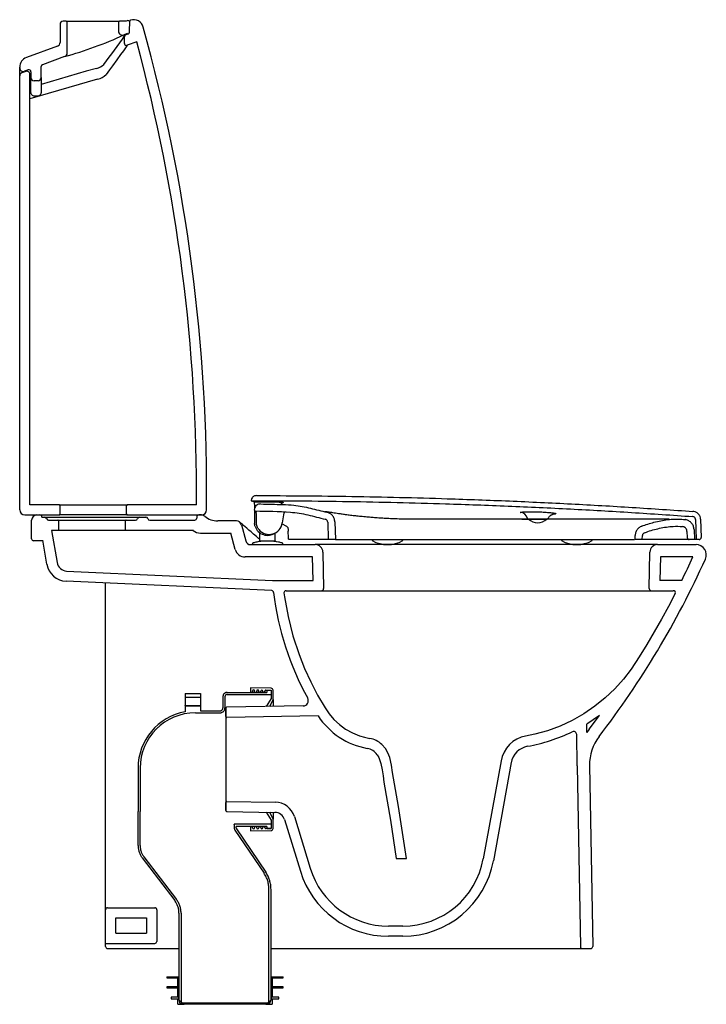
# Model space of a CAD drawing. Header units: millimetres. Extents: x 12.132 to 12.804, y 511.054 to 512.017.
import ezdxf

# ---------------------------------------------------------------- set-up
doc = ezdxf.new("R2010")
doc.units = ezdxf.units.MM
doc.linetypes.add('HIDDEN', pattern=[1.905, 1.27, -0.635])
doc.layers.add('sanindusa', color=3, linetype='Continuous')

msp = doc.modelspace()

# ---------------------------------------------------------------- linework, layer by layer
at = {"layer": 'sanindusa'}
for p, q in [((12.178, 512.01566), (12.175, 512.01566)), ((12.23529, 512.01566), (12.23, 512.01566)), ((12.23666, 512.0159), (12.23529, 512.01566)), ((12.23758, 512.01624), (12.23666, 512.0159)), ((12.23995, 512.00574), (12.24013, 512.01584)), ((12.172, 512.01266), (12.172, 511.99505)), ((12.179, 511.98484), (12.179, 512.01466)), ((12.229, 512.01466), (12.229, 512.00604)), ((12.23797, 512.0036), (12.23437, 512.00229)), ((12.23489, 511.99406), (12.23489, 512.00045)), ((12.23799, 512.00298), (12.2362, 512.00232)), ((12.16937, 511.9913), (12.13906, 511.98022)), ((12.24689, 511.99558), (12.23758, 511.99218)), ((12.17637, 511.98108), (12.15481, 511.9732)), ((12.1325, 511.97004), (12.1325, 511.97082)), ((12.1325, 511.96234), (12.1325, 511.97004)), ((12.14081, 511.96808), (12.1372, 511.96676)), ((12.1535, 511.96054), (12.1535, 511.97132)), ((12.1325, 511.53783), (12.1325, 511.96231)), ((12.13847, 511.96659), (12.13447, 511.96513)), ((12.1425, 511.54283), (12.1425, 511.96377)), ((12.20873, 511.95888), (12.1425, 511.93979)), ((12.1435, 511.9662), (12.1435, 511.96054)), ((12.1435, 511.94564), (12.1435, 511.96054)), ((12.1535, 511.96054), (12.1535, 511.94564)), ((12.1435, 511.95106), (12.1425, 511.95077)), ((12.1505, 511.95754), (12.1465, 511.95754)), ((12.1465, 511.94279), (12.1505, 511.94279)), ((12.35958, 511.54655), (12.35891, 511.54683)), ((12.171, 511.54283), (12.1425, 511.54283)), ((12.171, 511.54283), (12.238, 511.54283)), ((12.172, 511.53383), (12.172, 511.54183)), ((12.237, 511.53383), (12.237, 511.54183)), ((12.30528, 511.54283), (12.238, 511.54283)), ((12.36219, 511.54347), (12.36219, 511.53934)), ((12.36219, 511.53712), (12.36219, 511.52465)), ((12.39067, 511.53486), (12.38929, 511.52502)), ((12.1375, 511.53283), (12.171, 511.53283)), ((12.14416, 511.51783), (12.14416, 511.52783)), ((12.15416, 511.53083), (12.15688, 511.53083)), ((12.16075, 511.52783), (12.16975, 511.52783)), ((12.17075, 511.51883), (12.17075, 511.52683)), ((12.23575, 511.52683), (12.23575, 511.51883)), ((12.23675, 511.52783), (12.24575, 511.52783)), ((12.238, 511.53283), (12.31024, 511.53283)), ((12.24963, 511.53083), (12.25588, 511.53083)), ((12.25975, 511.52783), (12.30369, 511.52783)), ((12.30569, 511.53083), (12.30569, 511.52983)), ((12.3102, 511.53283), (12.30769, 511.53283)), ((12.34441, 511.52706), (12.32618, 511.52706)), ((12.43365, 511.52588), (12.43425, 511.50883)), ((12.44065, 511.52612), (12.44125, 511.50883)), ((12.62998, 511.52883), (12.64798, 511.52883)), ((12.79828, 511.52861), (12.7989, 511.5109)), ((12.14416, 511.50964), (12.14416, 511.51783)), ((12.16975, 511.51783), (12.16358, 511.51783)), ((12.16358, 511.51783), (12.16902, 511.48632)), ((12.23675, 511.51783), (12.16975, 511.51783)), ((12.30234, 511.51783), (12.23675, 511.51783)), ((12.30915, 511.51506), (12.33904, 511.51506)), ((12.34328, 511.49924), (12.33904, 511.51506)), ((12.34924, 511.52335), (12.35348, 511.50753)), ((12.36624, 511.51873), (12.36683, 511.51803)), ((12.36742, 511.50724), (12.36742, 511.51554)), ((12.38242, 511.50724), (12.38242, 511.5153)), ((12.39371, 511.52165), (12.38898, 511.52403)), ((12.78497, 511.51678), (12.78518, 511.51076)), ((12.7919, 511.51877), (12.79225, 511.50883)), ((12.15316, 511.50764), (12.14616, 511.50764)), ((12.15519, 511.50764), (12.15316, 511.50764)), ((12.15915, 511.48467), (12.15508, 511.50826)), ((12.37192, 511.50724), (12.37192, 511.5072)), ((12.43407, 511.50883), (12.39596, 511.50883)), ((12.44125, 511.50883), (12.43425, 511.50883)), ((12.47725, 511.50883), (12.47725, 511.50783)), ((12.50725, 511.50783), (12.50725, 511.50883)), ((12.66225, 511.50883), (12.66225, 511.50783)), ((12.69225, 511.50783), (12.69225, 511.50883)), ((12.73425, 511.50883), (12.73439, 511.51293)), ((12.74125, 511.50883), (12.73425, 511.50883)), ((12.74125, 511.50883), (12.74139, 511.51268)), ((12.79225, 511.50883), (12.78718, 511.50883)), ((12.7969, 511.50883), (12.79397, 511.50883)), ((12.35831, 511.50383), (12.42153, 511.50383)), ((12.35992, 511.50434), (12.35992, 511.50383)), ((12.35992, 511.50383), (12.38992, 511.50383)), ((12.38992, 511.50383), (12.38992, 511.50434)), ((12.75626, 511.50383), (12.42153, 511.50383)), ((12.42903, 511.49646), (12.42965, 511.46086)), ((12.74815, 511.46086), (12.74877, 511.49646)), ((12.75627, 511.50383), (12.7939, 511.50383)), ((12.41869, 511.49183), (12.35294, 511.49183)), ((12.41949, 511.46883), (12.41869, 511.49183)), ((12.75911, 511.49183), (12.7583, 511.46883)), ((12.79079, 511.49183), (12.75911, 511.49183)), ((12.17841, 511.47803), (12.37961, 511.46883)), ((12.37889, 511.45891), (12.17795, 511.46809)), ((12.37961, 511.46883), (12.41949, 511.46883)), ((12.77989, 511.46883), (12.7583, 511.46883)), ((12.2165, 511.14683), (12.2165, 511.46633)), ((12.75015, 511.45883), (12.77162, 511.45883)), ((12.37829, 511.36337), (12.35825, 511.36383)), ((12.35825, 511.36383), (12.35825, 511.35933)), ((12.37327, 511.36149), (12.37825, 511.36137)), ((12.37825, 511.36137), (12.37825, 511.35333)), ((12.38025, 511.35233), (12.38025, 511.36137)), ((12.36025, 511.35933), (12.36025, 511.36076)), ((12.36025, 511.36076), (12.36025, 511.35933)), ((12.36225, 511.36076), (12.36225, 511.35933)), ((12.36225, 511.35933), (12.36225, 511.36076)), ((12.36425, 511.35933), (12.36425, 511.36067)), ((12.36425, 511.36067), (12.36425, 511.35933)), ((12.36625, 511.36067), (12.36625, 511.35933)), ((12.36625, 511.35933), (12.36625, 511.36067)), ((12.36825, 511.35933), (12.36825, 511.36058)), ((12.36825, 511.36058), (12.36825, 511.35933)), ((12.37025, 511.36058), (12.37025, 511.35933)), ((12.37025, 511.35933), (12.37025, 511.36058)), ((12.37225, 511.35933), (12.37225, 511.36049)), ((12.37225, 511.36049), (12.37225, 511.35933)), ((12.37825, 511.35333), (12.37357, 511.34552)), ((12.37725, 511.34559), (12.38025, 511.35233)), ((12.38025, 511.35233), (12.38025, 511.34564)), ((12.33414, 511.33583), (12.334, 511.34383)), ((12.334, 511.34383), (12.334, 511.24383)), ((12.4098, 511.34615), (12.33499, 511.34484)), ((12.42429, 511.3364), (12.33516, 511.33485)), ((12.69953, 511.33674), (12.68698, 511.32844)), ((12.68948, 511.32339), (12.69953, 511.33674)), ((12.68713, 511.32004), (12.68698, 511.32844)), ((12.68948, 511.32339), (12.6871, 511.32005)), ((12.67769, 511.28767), (12.67716, 511.31818)), ((12.60318, 511.2923), (12.58582, 511.19655)), ((12.61307, 511.29082), (12.59566, 511.19477)), ((12.67769, 511.28767), (12.68078, 511.11079)), ((12.68969, 511.28788), (12.69278, 511.11086)), ((12.334, 511.24383), (12.33414, 511.25183)), ((12.33516, 511.25281), (12.38229, 511.25199)), ((12.33499, 511.24281), (12.38212, 511.24199)), ((12.37357, 511.24213), (12.37825, 511.23433)), ((12.38025, 511.23533), (12.37725, 511.24207)), ((12.38025, 511.24201), (12.38025, 511.23533)), ((12.40107, 511.23786), (12.41655, 511.18737)), ((12.35825, 511.22833), (12.35825, 511.22383)), ((12.36025, 511.2269), (12.36025, 511.22833)), ((12.36225, 511.22833), (12.36225, 511.2269)), ((12.36425, 511.22699), (12.36425, 511.22833)), ((12.36625, 511.22833), (12.36625, 511.22699)), ((12.36825, 511.22708), (12.36825, 511.22833)), ((12.37025, 511.22833), (12.37025, 511.22708)), ((12.37225, 511.22717), (12.37225, 511.22833)), ((12.37825, 511.22628), (12.37327, 511.22617)), ((12.37825, 511.23433), (12.37825, 511.22628)), ((12.38025, 511.22628), (12.38025, 511.23533)), ((12.39151, 511.23492), (12.40699, 511.18443)), ((12.35825, 511.22383), (12.37829, 511.22428)), ((12.50071, 511.19699), (12.51082, 511.19699)), ((12.2165, 511.11583), (12.2165, 511.14683)), ((12.2185, 511.14883), (12.2645, 511.14883)), ((12.2665, 511.14683), (12.2665, 511.11583)), ((12.2265, 511.12383), (12.2265, 511.13883)), ((12.2265, 511.13883), (12.2565, 511.13883)), ((12.2565, 511.13883), (12.2565, 511.12383)), ((12.5071, 511.13083), (12.49304, 511.13083)), ((12.2265, 511.12383), (12.2565, 511.12383)), ((12.5071, 511.12083), (12.49304, 511.12083)), ((12.2165, 511.11083), (12.2165, 511.11583)), ((12.2165, 511.11383), (12.2645, 511.11383)), ((12.2185, 511.10884), (12.28825, 511.10883)), ((12.68278, 511.10883), (12.69078, 511.10883))]:
    msp.add_line(p, q, dxfattribs=at)
at = {"layer": 'sanindusa', "linetype": 'HIDDEN'}
for p, q in [((12.37825, 511.36133), (12.37425, 511.36133)), ((12.37425, 511.36133), (12.37425, 511.35933)), ((12.37825, 511.36133), (12.37825, 511.35733)), ((12.29425, 511.35833), (12.29425, 511.35433)), ((12.29425, 511.35833), (12.30925, 511.35833)), ((12.30925, 511.35433), (12.29425, 511.35433)), ((12.29425, 511.35433), (12.29425, 511.35433)), ((12.29425, 511.35422), (12.29425, 511.35433)), ((12.29425, 511.35422), (12.29425, 511.34645)), ((12.30925, 511.35833), (12.30925, 511.35433)), ((12.30925, 511.35433), (12.30925, 511.35433)), ((12.30925, 511.35422), (12.30925, 511.35433)), ((12.30925, 511.35422), (12.30925, 511.34645)), ((12.33125, 511.35533), (12.33125, 511.34433)), ((12.33325, 511.35533), (12.33325, 511.34433)), ((12.33525, 511.35933), (12.37425, 511.35933)), ((12.33525, 511.35733), (12.37825, 511.35733)), ((12.29425, 511.34633), (12.29425, 511.34645)), ((12.29425, 511.34633), (12.30925, 511.34633)), ((12.30925, 511.34633), (12.29425, 511.34633)), ((12.29425, 511.34633), (12.29425, 511.34633)), ((12.29425, 511.34633), (12.29425, 511.34043)), ((12.30925, 511.34633), (12.30925, 511.34645)), ((12.30925, 511.34633), (12.30925, 511.34633)), ((12.30925, 511.34633), (12.30925, 511.34133)), ((12.30425, 511.33933), (12.32825, 511.33933)), ((12.30925, 511.34133), (12.32825, 511.34133)), ((12.24825, 511.28533), (12.24825, 511.24286)), ((12.25025, 511.28533), (12.25025, 511.24286)), ((12.24825, 511.2096), (12.24825, 511.24286)), ((12.25025, 511.2096), (12.25025, 511.24286)), ((12.25025, 511.24286), (12.25025, 511.24286)), ((12.37825, 511.23033), (12.34225, 511.23033)), ((12.34225, 511.2303), (12.34225, 511.23033)), ((12.34225, 511.2303), (12.34225, 511.22694)), ((12.34425, 511.22694), (12.34425, 511.22833)), ((12.37425, 511.22833), (12.34425, 511.22833)), ((12.37425, 511.22833), (12.37425, 511.22633)), ((12.37425, 511.22633), (12.37825, 511.22633)), ((12.37825, 511.23033), (12.37825, 511.22633)), ((12.34293, 511.2247), (12.37146, 511.18241)), ((12.34459, 511.22582), (12.37312, 511.18352)), ((12.25234, 511.19749), (12.28416, 511.15569)), ((12.25393, 511.1987), (12.28575, 511.1569)), ((12.37625, 511.05533), (12.37625, 511.16675)), ((12.37825, 511.05906), (12.37825, 511.16675)), ((12.28825, 511.14358), (12.28825, 511.05906)), ((12.29025, 511.14358), (12.29025, 511.05533)), ((12.27625, 511.08133), (12.27625, 511.08033)), ((12.27625, 511.08133), (12.28825, 511.08133)), ((12.27625, 511.08033), (12.28725, 511.08033)), ((12.28725, 511.07133), (12.28725, 511.08033)), ((12.28825, 511.05883), (12.28825, 511.08133)), ((12.37825, 511.08133), (12.37825, 511.05883)), ((12.37825, 511.08133), (12.39025, 511.08133)), ((12.37925, 511.08033), (12.37925, 511.07133)), ((12.37925, 511.08033), (12.39025, 511.08033)), ((12.39025, 511.08033), (12.39025, 511.08133)), ((12.27625, 511.07133), (12.27625, 511.07033)), ((12.28725, 511.07133), (12.27625, 511.07133)), ((12.27625, 511.07033), (12.28725, 511.07033)), ((12.28725, 511.06133), (12.28725, 511.07033)), ((12.39025, 511.07133), (12.37925, 511.07133)), ((12.37925, 511.07033), (12.37925, 511.06133)), ((12.37925, 511.07033), (12.39025, 511.07033)), ((12.39025, 511.07033), (12.39025, 511.07133)), ((12.28075, 511.06133), (12.28075, 511.05983)), ((12.28725, 511.06133), (12.28075, 511.06133)), ((12.28075, 511.05983), (12.28725, 511.05983)), ((12.28725, 511.05433), (12.28725, 511.05983)), ((12.28725, 511.05433), (12.29325, 511.05433)), ((12.28825, 511.05906), (12.28925, 511.05533)), ((12.29175, 511.05533), (12.28825, 511.05883)), ((12.28925, 511.05533), (12.29025, 511.05533)), ((12.29025, 511.05533), (12.37625, 511.05533)), ((12.29325, 511.05533), (12.29175, 511.05533)), ((12.29325, 511.05433), (12.29325, 511.05533)), ((12.37325, 511.05533), (12.29325, 511.05533)), ((12.37325, 511.05433), (12.29325, 511.05433)), ((12.37325, 511.05533), (12.37325, 511.05433)), ((12.37475, 511.05533), (12.37325, 511.05533)), ((12.37325, 511.05433), (12.37925, 511.05433)), ((12.37825, 511.05883), (12.37475, 511.05533)), ((12.37625, 511.05533), (12.37725, 511.05533)), ((12.37725, 511.05533), (12.37825, 511.05906)), ((12.38575, 511.06133), (12.37925, 511.06133)), ((12.37925, 511.05983), (12.37925, 511.05433)), ((12.37925, 511.05983), (12.38575, 511.05983)), ((12.38575, 511.05983), (12.38575, 511.06133))]:
    msp.add_line(p, q, dxfattribs=at)
at = {"layer": 'sanindusa', "linetype": 'Continuous'}
msp.add_line((12.334, 511.34383), (12.334, 511.24383), dxfattribs=at)
at = {"layer": 'sanindusa', "flags": 128}
for points in [[(12.178, 512.01566), (12.17816, 512.01566), (12.17868, 512.01566), (12.17954, 512.01566), (12.18073, 512.01566), (12.18224, 512.01566), (12.18405, 512.01566), (12.18612, 512.01566), (12.18844, 512.01566), (12.19097, 512.01566), (12.19368, 512.01566), (12.19652, 512.01566), (12.19947, 512.01566), (12.20248, 512.01566), (12.20551, 512.01566), (12.20852, 512.01566), (12.21147, 512.01566), (12.21432, 512.01566), (12.21703, 512.01566), (12.21956, 512.01566), (12.22187, 512.01566), (12.22395, 512.01566), (12.22575, 512.01566), (12.22726, 512.01566), (12.22845, 512.01566), (12.22932, 512.01566), (12.22983, 512.01566), (12.23, 512.01566)], [(12.2362, 512.00232), (12.23593, 512.0022), (12.23567, 512.00203), (12.23544, 512.00183), (12.23525, 512.00159), (12.2351, 512.00133), (12.23498, 512.00105), (12.23491, 512.00075), (12.23489, 512.00045)], [(12.23758, 511.99218), (12.23757, 511.99218), (12.23746, 511.992), (12.23715, 511.99152), (12.23663, 511.99075), (12.2359, 511.98968), (12.23395, 511.98686), (12.23119, 511.983), (12.22758, 511.97804), (12.22318, 511.97208), (12.22019, 511.96805), (12.21697, 511.96372)], [(12.23489, 511.99406), (12.23495, 511.99358), (12.23512, 511.99313), (12.23539, 511.99274), (12.23574, 511.99242), (12.23617, 511.99219), (12.23663, 511.99207), (12.23711, 511.99207), (12.23758, 511.99218)], [(12.20747, 511.96954), (12.19763, 511.96675), (12.1535, 511.95397)], [(12.1435, 511.94564), (12.14355, 511.94508), (12.14373, 511.94455), (12.144, 511.94406), (12.14438, 511.94362), (12.14483, 511.94327), (12.14535, 511.94301), (12.14591, 511.94284), (12.1465, 511.94279)], [(12.1505, 511.94279), (12.15108, 511.94284), (12.15165, 511.94301), (12.15216, 511.94327), (12.15262, 511.94362), (12.15299, 511.94406), (12.15327, 511.94455), (12.15344, 511.94508), (12.1535, 511.94564)], [(12.15688, 511.53083), (12.15707, 511.53083), (12.1576, 511.53083), (12.15848, 511.53083), (12.1597, 511.53083), (12.16126, 511.53083), (12.16313, 511.53083), (12.1653, 511.53083), (12.16776, 511.53083), (12.1705, 511.53083), (12.17348, 511.53083), (12.17669, 511.53083), (12.1801, 511.53083), (12.18368, 511.53083), (12.18741, 511.53083), (12.19127, 511.53083), (12.19521, 511.53083), (12.19922, 511.53083), (12.20325, 511.53083), (12.20729, 511.53083), (12.2113, 511.53083), (12.21524, 511.53083), (12.21909, 511.53083), (12.22283, 511.53083), (12.22641, 511.53083), (12.22982, 511.53083), (12.23303, 511.53083), (12.23601, 511.53083), (12.23874, 511.53083), (12.24121, 511.53083), (12.24338, 511.53083), (12.24525, 511.53083), (12.2468, 511.53083), (12.24803, 511.53083), (12.24891, 511.53083), (12.24944, 511.53083), (12.24963, 511.53083)], [(12.16975, 511.52783), (12.16995, 511.52783), (12.1705, 511.52783), (12.17142, 511.52783), (12.17268, 511.52783), (12.17427, 511.52783), (12.17619, 511.52783), (12.17839, 511.52783), (12.18087, 511.52783), (12.18359, 511.52783), (12.18653, 511.52783), (12.18965, 511.52783), (12.19292, 511.52783), (12.1963, 511.52783), (12.19976, 511.52783), (12.20325, 511.52783), (12.20675, 511.52783), (12.21021, 511.52783), (12.21359, 511.52783), (12.21686, 511.52783), (12.21998, 511.52783), (12.22291, 511.52783), (12.22564, 511.52783), (12.22811, 511.52783), (12.23032, 511.52783), (12.23223, 511.52783), (12.23383, 511.52783), (12.23509, 511.52783), (12.236, 511.52783), (12.23656, 511.52783), (12.23675, 511.52783)], [(12.238, 511.53283), (12.23782, 511.53283), (12.23728, 511.53283), (12.23638, 511.53283), (12.23513, 511.53283), (12.23354, 511.53283), (12.23163, 511.53283), (12.22943, 511.53283), (12.22695, 511.53283), (12.22422, 511.53283), (12.22128, 511.53283), (12.21815, 511.53283), (12.21487, 511.53283), (12.21147, 511.53283), (12.20801, 511.53283), (12.2045, 511.53283), (12.20099, 511.53283), (12.19752, 511.53283), (12.19413, 511.53283), (12.19085, 511.53283), (12.18772, 511.53283), (12.18478, 511.53283), (12.18205, 511.53283), (12.17957, 511.53283), (12.17736, 511.53283), (12.17545, 511.53283), (12.17386, 511.53283), (12.17261, 511.53283), (12.17171, 511.53283), (12.17117, 511.53283), (12.171, 511.53283)], [(12.36595, 511.50999), (12.36392, 511.51175), (12.3612, 511.51411), (12.35874, 511.51623), (12.35655, 511.51813), (12.35461, 511.51982), (12.3529, 511.5213), (12.35143, 511.52258), (12.35021, 511.52364), (12.34922, 511.5245), (12.34848, 511.52514), (12.34799, 511.52558), (12.34773, 511.5258), (12.34768, 511.52584), (12.34766, 511.52586), (12.34764, 511.52588), (12.3476, 511.52591), (12.34758, 511.52593)], [(12.79329, 511.52844), (12.79362, 511.51896), (12.79397, 511.50883)], [(12.39523, 511.51076), (12.39516, 511.51659), (12.39516, 511.51694)], [(12.39292, 511.45883), (12.39355, 511.45883), (12.39538, 511.45883), (12.39831, 511.45883), (12.40224, 511.45883), (12.4074, 511.45883), (12.41354, 511.45883), (12.42057, 511.45883), (12.42788, 511.45883)], [(12.42803, 511.45883), (12.42842, 511.45883), (12.43698, 511.45883), (12.44351, 511.45883), (12.45046, 511.45883), (12.45791, 511.45883), (12.46595, 511.45883), (12.47512, 511.45883), (12.48484, 511.45883), (12.49494, 511.45883), (12.50356, 511.45883), (12.51231, 511.45883), (12.52113, 511.45883), (12.52997, 511.45883), (12.53876, 511.45883)], [(12.53876, 511.45883), (12.56493, 511.45883), (12.59105, 511.45883), (12.6171, 511.45883), (12.63012, 511.45883), (12.64311, 511.45883), (12.65595, 511.45883), (12.6689, 511.45883), (12.6815, 511.45883), (12.69362, 511.45883), (12.70479, 511.45883), (12.71542, 511.45883), (12.72539, 511.45883), (12.73458, 511.45883), (12.74296, 511.45883), (12.75045, 511.45883), (12.75696, 511.45883), (12.76236, 511.45883), (12.76631, 511.45883), (12.76922, 511.45883), (12.77101, 511.45883), (12.77162, 511.45883)], [(12.39094, 511.45657), (12.39146, 511.45267), (12.39487, 511.43358), (12.39961, 511.41473), (12.40566, 511.39625), (12.41102, 511.38272), (12.41707, 511.36954), (12.42376, 511.35674), (12.43106, 511.34439), (12.43507, 511.33844), (12.43978, 511.33289), (12.4452, 511.32785), (12.45123, 511.32345), (12.45777, 511.31979), (12.46466, 511.31694), (12.46975, 511.31542), (12.47489, 511.31436)], [(12.7734, 511.45592), (12.7668, 511.44331), (12.76, 511.43081), (12.75299, 511.41843), (12.74578, 511.40617), (12.73837, 511.39403), (12.73057, 511.38209), (12.72291, 511.37218), (12.71439, 511.36275), (12.70505, 511.35391), (12.69494, 511.34577), (12.68416, 511.33844), (12.67279, 511.33197), (12.66096, 511.32644), (12.64876, 511.3219), (12.63634, 511.31837), (12.6272, 511.31669)], [(12.51082, 511.19699), (12.50294, 511.24773), (12.49718, 511.28091), (12.49595, 511.2883), (12.49434, 511.2956), (12.49258, 511.3002), (12.49007, 511.30443), (12.48666, 511.30841)], [(12.4821, 511.29838), (12.48369, 511.2956), (12.48574, 511.28983), (12.48697, 511.28377), (12.48781, 511.2776), (12.48871, 511.27146), (12.49501, 511.23428), (12.50071, 511.19699)], [(12.2665, 511.14683), (12.26647, 511.14722), (12.26635, 511.14759), (12.26617, 511.14794), (12.26592, 511.14824), (12.26562, 511.14849), (12.26527, 511.14868), (12.26489, 511.14879), (12.2645, 511.14883)], [(12.37825, 511.10883), (12.55597, 511.10883), (12.56402, 511.10883), (12.57207, 511.10883), (12.58011, 511.10883), (12.58814, 511.10883), (12.59616, 511.10883), (12.60418, 511.10883), (12.61219, 511.10883)], [(12.61219, 511.10883), (12.61813, 511.10883), (12.62398, 511.10883), (12.6297, 511.10883), (12.63528, 511.10883), (12.64069, 511.10883), (12.64592, 511.10883), (12.65094, 511.10883), (12.65574, 511.10883), (12.66029, 511.10883), (12.66459, 511.10883), (12.6686, 511.10883), (12.67232, 511.10883), (12.67573, 511.10883), (12.67881, 511.10883), (12.68157, 511.10883), (12.68299, 511.10883)]]:
    msp.add_lwpolyline(points, dxfattribs=at)
at = {"layer": 'sanindusa'}
for centre, radius, start, end in [((12.175, 512.01266), 0.003, 89.99988, 180), ((12.178, 512.01466), 0.001, 0, 90.00022), ((12.23, 512.01466), 0.001, 89.99982, 180), ((12.23827, 512.01436), 0.002, 22.47482, 110.08485), ((12.24113, 512.01582), 0.001, 106.61674, 179), ((12.2437, 512.0072), 0.01, 15.54288, 106.61673), ((12.233, 512.00604), 0.004, 180, 290.0852), ((10.6201, 511.55563), 1.69523, 359.39662, 15.54278), ((12.06935, 512.36368), 0.39729, 285.62731, 294.5393), ((11.71537, 512.36184), 0.63253, 322.12318, 325.30431), ((12.23695, 512.00579), 0.003, 290.08484, 359), ((12.168, 511.99505), 0.004, 290.08478, 0), ((10.62019, 511.55564), 1.68514, 359.56442, 15.13379), ((12.1425, 511.97082), 0.01, 110.08484, 180), ((12.175, 511.98484), 0.004, 290.08475, 0), ((12.136, 511.97004), 0.0035, 180, 290.08484), ((12.1415, 511.9662), 0.002, 0, 110.08484), ((12.1555, 511.97132), 0.002, 110.08484, 180), ((12.20333, 511.98516), 0.01628, 284.8729, 314.18145), ((12.1355, 511.96231), 0.003, 110.08484, 180), ((12.1395, 511.96377), 0.003, 0, 110.08484), ((12.1465, 511.96054), 0.003, 180, 270), ((12.1505, 511.96054), 0.003, 270, 0), ((12.20417, 511.97609), 0.0178, 284.8515, 315.9696), ((12.39011, 511.54331), 0.00199, 134.50996, 179.17785), ((12.38938, 511.54252), 0.00199, 89.3115, 121.87725), ((12.39011, 511.54331), 0.00199, 89.39569, 134.48442), ((12.1375, 511.53783), 0.005, 180, 270), ((12.171, 511.54183), 0.001, 0, 90.0001), ((12.238, 511.54183), 0.001, 89.99989, 180), ((12.31024, 511.53783), 0.005, 270, 359.39659), ((12.39162, 511.53441), 0.000999, 147.51947, 171.99981), ((12.39162, 511.53441), 0.001, 86.12062, 147.51528), ((12.62153, 511.52746), 0.00796, 15.2849, 86.33023), ((12.14916, 511.52783), 0.005, 90, 180), ((12.15216, 511.53083), 0.002, 0, 90.00001), ((12.15688, 511.52883), 0.002, 14.47779, 90.00023), ((12.16075, 511.52983), 0.002, 194.47782, 270.00024), ((12.16975, 511.52683), 0.001, 0, 90.00044), ((12.171, 511.53383), 0.001, 269.99986, 0), ((12.23675, 511.52683), 0.001, 89.99956, 180), ((12.238, 511.53383), 0.001, 180, 270.00014), ((12.24575, 511.52983), 0.002, 269.99984, 345.52209), ((12.24963, 511.52883), 0.002, 89.99992, 165.52207), ((12.25588, 511.52883), 0.002, 14.47757, 90.00003), ((12.25975, 511.52983), 0.002, 194.47757, 270.00003), ((12.30369, 511.52983), 0.002, 270, 0), ((12.30769, 511.53083), 0.002, 90, 180), ((12.3102, 511.52783), 0.005, 50.29106, 90), ((12.32618, 511.54706), 0.02, 230.29105, 270), ((12.34441, 511.52206), 0.005, 15, 90), ((12.37642, 511.52683), 0.013, 219.68691, 352), ((12.63015, 511.52979), 0.000965, 193.80549, 269.14323), ((12.63898, 511.53865), 0.01332, 227.49899, 312.50101), ((12.64831, 511.52983), 0.001, 269.99983, 330.66352), ((12.16975, 511.51883), 0.001, 269.99967, 0), ((12.23675, 511.51883), 0.001, 180, 270.00064), ((12.30915, 511.52506), 0.01, 226.32371, 270), ((12.37492, 511.52583), 0.01289, 198.7233, 304.26234), ((12.14616, 511.50964), 0.002, 180, 270), ((12.35831, 511.50883), 0.005, 195, 270), ((12.38781, 511.53517), 0.03334, 228.97032, 232.28905), ((12.49225, 511.53395), 0.03013, 240.13717, 299.86283), ((12.67725, 511.53395), 0.03012, 240.13717, 299.86283), ((12.78718, 511.51083), 0.002, 182, 270), ((12.7969, 511.51083), 0.002, 270, 2), ((12.35294, 511.50183), 0.01, 195, 270), ((12.42153, 511.49633), 0.0075, 1, 90), ((12.75627, 511.49633), 0.0075, 89.99999, 178.99999), ((12.7939, 511.49383), 0.01, 335.67958, 90.00001), ((12.17887, 511.48802), 0.01, 189.79454, 267.38202), ((12.00109, 511.85214), 0.88002, 322.47242, 335.67947), ((12.00189, 511.85173), 0.86712, 333.79561, 335.47756), ((12.17886, 511.48807), 0.02, 189.79454, 267.38202), ((12.3788, 511.45691), 0.002, 6.92591, 87.38202), ((12.66646, 511.49185), 0.28777, 186.92591, 208.72322), ((12.39292, 511.45683), 0.002, 89.99999, 187.28517), ((12.42765, 511.46083), 0.002, 270, 0.99999), ((12.75015, 511.46083), 0.002, 179.00003, 270.00005), ((12.77162, 511.45683), 0.002, 332.84104, 90.00002), ((12.36125, 511.36076), 0.001, 0, 180), ((12.36525, 511.36067), 0.001, 0, 180), ((12.36925, 511.36058), 0.001, 0, 180), ((12.37325, 511.36049), 0.001, 88.69805, 180), ((12.37825, 511.36137), 0.002, 0, 88.69805), ((12.40971, 511.35115), 0.005, 271, 28.72806), ((12.335, 511.34384), 0.001, 91.00004, 181.00006), ((12.33514, 511.33585), 0.001, 180.9999, 270.99994), ((12.48505, 511.37611), 0.07258, 213.16554, 259.93938), ((12.47131, 511.29265), 0.022, 45.75407, 80.64684), ((12.6327, 511.28726), 0.02995, 100.58606, 170.30447), ((12.59811, 511.47658), 0.17276, 280.34056, 295.6397), ((12.67416, 511.31812), 0.003, 1.00012, 115.65702), ((12.73468, 511.28867), 0.045, 142.47232, 181), ((12.46975, 511.28987), 0.015, 34.55627, 79.93401), ((12.6327, 511.28695), 0.02, 100.31917, 169.72128), ((12.33514, 511.25181), 0.001, 89.00008, 179.00008), ((12.38195, 511.23199), 0.02, 17.0533, 88.99995), ((12.335, 511.24381), 0.001, 178.99994, 268.99995), ((12.38195, 511.23199), 0.01, 17.05329, 88.99996), ((12.36125, 511.2269), 0.001, 180, 0), ((12.36525, 511.22699), 0.001, 180, 0), ((12.36925, 511.22708), 0.001, 180, 0), ((12.37325, 511.22717), 0.001, 180, 271.30195), ((12.37825, 511.22628), 0.002, 271.30195, 0), ((12.5071, 511.21083), 0.08, 270, 349.72128), ((12.5071, 511.21083), 0.09, 270, 349.72128), ((12.49304, 511.21083), 0.09, 197.05452, 270), ((12.49304, 511.21083), 0.08, 197.05331, 270), ((12.2185, 511.14683), 0.002, 90, 180), ((12.2185, 511.11083), 0.002, 180, 270), ((12.2645, 511.11583), 0.002, 270, 0), ((12.68278, 511.11083), 0.002, 184.0449, 273.42752), ((12.69078, 511.11083), 0.002, 270.05384, 0.99999)]:
    msp.add_arc(centre, radius, start, end, dxfattribs=at)
at = {"layer": 'sanindusa', "linetype": 'HIDDEN'}
for centre, radius, start, end in [((12.33525, 511.35533), 0.004, 90, 180), ((12.33525, 511.35533), 0.002, 90, 180), ((12.32825, 511.34433), 0.003, 270, 0), ((12.32825, 511.34433), 0.005, 270, 0), ((12.30425, 511.28533), 0.056, 100.28656, 180), ((12.30425, 511.28533), 0.054, 90, 180), ((12.34625, 511.22694), 0.004, 180, 213.99869), ((12.34625, 511.22694), 0.002, 180, 214), ((12.26825, 511.2096), 0.02, 180, 217.28571), ((12.26825, 511.2096), 0.018, 180, 217.28571), ((12.34825, 511.16675), 0.028, 0, 34), ((12.34825, 511.16675), 0.03, 0, 34), ((12.26825, 511.14358), 0.02, 0, 37.28571), ((12.26825, 511.14358), 0.022, 0, 37.28571)]:
    msp.add_arc(centre, radius, start, end, dxfattribs=at)
at = {"layer": 'sanindusa', "linetype": 'Continuous'}
for centre, start, end in [((12.33514, 511.33585), 181.011, 271.011), ((12.335, 511.24381), 178.989, 268.989)]:
    msp.add_arc(centre, 0.001, start, end, dxfattribs=at)
at = {"layer": 'sanindusa'}
for points, knots in [([(12.36391, 511.55183), (12.36335, 511.55177), (12.36222, 511.55166), (12.36072, 511.5508), (12.35959, 511.54953), (12.35899, 511.54813), (12.35893, 511.5472), (12.35891, 511.54683)], [0, 0, 0, 0, 0.214637, 0.429275, 0.643912, 0.858549, 1, 1, 1, 1]), ([(12.35891, 511.54683), (12.37474, 511.54679), (12.40642, 511.54672), (12.45393, 511.54614), (12.50145, 511.5452), (12.55348, 511.54376), (12.61003, 511.54169), (12.67064, 511.53884), (12.73081, 511.53545), (12.77061, 511.5327), (12.7905, 511.53133)], [0, 0, 0, 0, 0.1099934, 0.2199869, 0.3300077, 0.4400286, 0.5814924, 0.7229707, 0.8614784, 1, 1, 1, 1]), ([(12.3618, 511.54562), (12.36134, 511.54581), (12.3604, 511.5462), (12.35985, 511.54643), (12.35958, 511.54655)], [0, 0, 0, 0, 0.499746, 1, 1, 1, 1]), ([(12.3618, 511.54562), (12.36215, 511.54563), (12.36288, 511.54565), (12.36374, 511.54565), (12.36419, 511.54565)], [0, 0, 0, 0, 0.473487, 1, 1, 1, 1]), ([(12.3622, 511.54345), (12.3622, 511.54345), (12.36215, 511.54387), (12.36207, 511.54463), (12.36193, 511.54543), (12.36184, 511.54556), (12.3618, 511.54562)], [0, 0, 0, 0, 0.002182, 0.415454, 0.75342, 1, 1, 1, 1]), ([(12.36391, 511.55183), (12.37947, 511.55178), (12.41059, 511.55168), (12.45727, 511.55108), (12.50396, 511.55014), (12.55532, 511.5487), (12.61137, 511.54664), (12.67166, 511.54379), (12.73149, 511.54041), (12.77107, 511.53768), (12.79086, 511.53632)], [0, 0, 0, 0, 0.1092433, 0.2184866, 0.3277562, 0.4370257, 0.5792455, 0.7214797, 0.8607331, 1, 1, 1, 1]), ([(12.36419, 511.54565), (12.36553, 511.54564), (12.37219, 511.54562), (12.37951, 511.54558), (12.38549, 511.54554), (12.38613, 511.54554)], [0, 0, 0, 0, 0.182299, 0.911497, 1, 1, 1, 1]), ([(12.38613, 511.54554), (12.3865, 511.54554), (12.38731, 511.54553), (12.38847, 511.54549), (12.38944, 511.54544), (12.39007, 511.54537), (12.39011, 511.54532), (12.39013, 511.5453)], [0, 0, 0, 0, 0.168115, 0.375648, 0.583565, 0.791766, 1, 1, 1, 1]), ([(12.39013, 511.5453), (12.39006, 511.54523), (12.38982, 511.54499), (12.38958, 511.54471), (12.38941, 511.54451)], [0, 0, 0, 0, 0.294844, 1, 1, 1, 1]), ([(12.36811, 511.54362), (12.36743, 511.54358), (12.36608, 511.54349), (12.36425, 511.54252), (12.36284, 511.54105), (12.36205, 511.53936), (12.36194, 511.53822), (12.3619, 511.53775)], [0, 0, 0, 0, 0.21281, 0.425621, 0.638413, 0.851169, 1, 1, 1, 1]), ([(12.3619, 511.53775), (12.36191, 511.53765), (12.36194, 511.53745), (12.36211, 511.53716), (12.36236, 511.53694), (12.36263, 511.53682), (12.3628, 511.53681), (12.36287, 511.5368)], [0, 0, 0, 0, 0.193128, 0.420049, 0.646989, 0.873968, 1, 1, 1, 1]), ([(12.36287, 511.5368), (12.37432, 511.53663), (12.38866, 511.53641), (12.40587, 511.53487), (12.4144, 511.533), (12.42284, 511.53079), (12.4285, 511.52939), (12.43132, 511.5287)], [0, 0, 0, 0, 0.496181, 0.621608, 0.74747, 0.873856, 1, 1, 1, 1]), ([(12.36324, 511.53672), (12.36331, 511.53671), (12.3634, 511.5367), (12.36368, 511.5366), (12.36378, 511.53656)], [0, 0, 0, 0, 0.678298, 1, 1, 1, 1]), ([(12.36382, 511.53661), (12.36383, 511.5365), (12.36385, 511.53626), (12.36386, 511.53583), (12.36387, 511.53554), (12.36387, 511.53545)], [0, 0, 0, 0, 0.346222, 0.796543, 1, 1, 1, 1]), ([(12.364, 511.52511), (12.36399, 511.52577), (12.36395, 511.52923), (12.36391, 511.5327), (12.36387, 511.5355)], [0, 0, 0, 0, 0.190889, 1, 1, 1, 1]), ([(12.36811, 511.54362), (12.37172, 511.54353), (12.37895, 511.54335), (12.38979, 511.54312), (12.39975, 511.54262), (12.40879, 511.54134), (12.41685, 511.53955), (12.42486, 511.53747), (12.43022, 511.53617), (12.4329, 511.53552)], [0, 0, 0, 0, 0.16537, 0.330737, 0.495983, 0.621691, 0.747644, 0.873891, 1, 1, 1, 1]), ([(12.39078, 511.53494), (12.39079, 511.53495), (12.39083, 511.53505), (12.39097, 511.53517), (12.39115, 511.5353), (12.39131, 511.53536), (12.39143, 511.53539), (12.39148, 511.5354), (12.39151, 511.5354), (12.39152, 511.5354), (12.39152, 511.5354)], [0, 0, 0, 0, 0.0438194, 0.2774394, 0.4746573, 0.635843, 0.7501003, 0.8272419, 0.9036758, 1, 1, 1, 1]), ([(12.39151, 511.5354), (12.39153, 511.5354), (12.39167, 511.53539), (12.39168, 511.5354), (12.39169, 511.5354)], [0, 0, 0, 0, 0.152661, 1, 1, 1, 1]), ([(12.39174, 511.53571), (12.39173, 511.53567), (12.39172, 511.53558), (12.3917, 511.53546), (12.39169, 511.5354)], [0, 0, 0, 0, 0.494201, 1, 1, 1, 1]), ([(12.62965, 511.52884), (12.6265, 511.52885), (12.61852, 511.52886), (12.60602, 511.52885), (12.59441, 511.52885), (12.5855, 511.52885), (12.57909, 511.52885), (12.57322, 511.52885), (12.56812, 511.52885), (12.56429, 511.52885), (12.56127, 511.52885), (12.55849, 511.52885), (12.55508, 511.52884), (12.55092, 511.52884), (12.54601, 511.52884), (12.53973, 511.52883), (12.53234, 511.52882), (12.52422, 511.5288), (12.51638, 511.52878), (12.50893, 511.52876), (12.50187, 511.52894), (12.49523, 511.5292), (12.48915, 511.52952), (12.4843, 511.52982), (12.48069, 511.53008), (12.47811, 511.53027), (12.47568, 511.53046), (12.47317, 511.53068), (12.47033, 511.53093), (12.46671, 511.53128), (12.46233, 511.53173), (12.45733, 511.5323), (12.45227, 511.53296), (12.44782, 511.53358), (12.44444, 511.53409), (12.44141, 511.53455), (12.43882, 511.53495), (12.4368, 511.53527), (12.43529, 511.5355), (12.43406, 511.53569), (12.43315, 511.53582), (12.43232, 511.53592), (12.43156, 511.53599), (12.43107, 511.53602), (12.43087, 511.53602), (12.43084, 511.53602)], [0, 0, 0, 0, 0.04062, 0.102944, 0.16087, 0.189689, 0.217291, 0.243006, 0.264803, 0.282544, 0.292121, 0.303505, 0.318068, 0.335809, 0.35673, 0.380831, 0.416182, 0.451246, 0.48464, 0.516367, 0.546428, 0.574849, 0.601501, 0.624414, 0.637285, 0.648256, 0.657989, 0.669589, 0.68361, 0.700125, 0.726258, 0.752317, 0.778246, 0.803665, 0.829029, 0.852466, 0.873221, 0.891317, 0.903906, 0.915268, 0.929156, 0.94656, 0.967566, 0.995424, 1, 1, 1, 1]), ([(12.44065, 511.52612), (12.4405, 511.52724), (12.4402, 511.52949), (12.43837, 511.5324), (12.43586, 511.53456), (12.43384, 511.53521), (12.4329, 511.53552)], [0, 0, 0, 0, 0.2575414, 0.5150828, 0.7726244, 1, 1, 1, 1]), ([(12.62204, 511.53541), (12.62205, 511.53541), (12.62232, 511.53548), (12.62305, 511.53562), (12.62457, 511.53579), (12.62651, 511.53592), (12.6288, 511.536), (12.63139, 511.53604), (12.63418, 511.53604), (12.63711, 511.53599), (12.6401, 511.5359), (12.64306, 511.53577), (12.646, 511.53561), (12.64779, 511.53548), (12.64872, 511.53541)], [0, 0, 0, 0, 0.001251, 0.092122, 0.182992, 0.273479, 0.363964, 0.454006, 0.544047, 0.633865, 0.723683, 0.81354, 0.903397, 1, 1, 1, 1]), ([(12.64872, 511.53541), (12.64886, 511.5354), (12.64982, 511.53533), (12.65148, 511.53518), (12.65343, 511.53496), (12.65497, 511.53473), (12.65607, 511.5345), (12.65668, 511.53427), (12.6568, 511.53405), (12.65642, 511.53385), (12.65552, 511.53367), (12.65455, 511.53354), (12.65376, 511.53348), (12.65358, 511.53346)], [0, 0, 0, 0, 0.0179498, 0.1232411, 0.228531, 0.3337982, 0.4390654, 0.5445395, 0.6500152, 0.7558757, 0.861739, 0.9685068, 1, 1, 1, 1]), ([(12.79828, 511.52861), (12.79817, 511.52951), (12.79793, 511.5313), (12.79646, 511.53365), (12.79437, 511.53539), (12.79236, 511.53615), (12.79117, 511.53628), (12.79086, 511.53632)], [0, 0, 0, 0, 0.230352, 0.460703, 0.691055, 0.921408, 1, 1, 1, 1]), ([(12.36271, 511.52169), (12.36271, 511.52169), (12.36256, 511.52214), (12.36237, 511.52289), (12.36222, 511.52395), (12.36219, 511.52465), (12.36219, 511.52465), (12.36219, 511.52465)], [0, 0, 0, 0, 0.000019, 0.441867, 0.720944, 0.999981, 1, 1, 1, 1]), ([(12.36641, 511.51853), (12.36577, 511.51948), (12.36473, 511.521), (12.3641, 511.52333), (12.36403, 511.52456), (12.364, 511.52511)], [0, 0, 0, 0, 0.480614, 0.768656, 1, 1, 1, 1]), ([(12.43365, 511.52588), (12.43361, 511.52621), (12.43352, 511.52689), (12.43297, 511.52776), (12.43222, 511.52841), (12.43161, 511.5286), (12.43132, 511.5287)], [0, 0, 0, 0, 0.257542, 0.515083, 0.772624, 1, 1, 1, 1]), ([(12.6299, 511.52857), (12.62709, 511.52858), (12.61946, 511.5286), (12.58917, 511.5287), (12.56168, 511.52877), (12.53901, 511.52883)], [0, 0, 0, 0, 0.092807, 0.251672, 1, 1, 1, 1]), ([(12.6439, 511.52883), (12.64352, 511.52883), (12.64223, 511.52883), (12.63973, 511.52883), (12.63658, 511.52883), (12.6337, 511.52883), (12.63135, 511.52883), (12.63054, 511.52883), (12.63013, 511.52883)], [0, 0, 0, 0, 0.078471, 0.261493, 0.44392, 0.627782, 0.813939, 1, 1, 1, 1]), ([(12.6483, 511.52883), (12.6483, 511.52883), (12.64847, 511.52883), (12.64785, 511.52883), (12.64642, 511.52883), (12.64474, 511.52883), (12.6439, 511.52883)], [0, 0, 0, 0, 0.006224, 0.337504, 0.668751, 1, 1, 1, 1]), ([(12.76748, 511.52873), (12.76749, 511.52874), (12.76752, 511.52877), (12.76738, 511.52879), (12.76709, 511.52882), (12.76658, 511.52882), (12.76592, 511.52883), (12.76479, 511.52883), (12.76352, 511.52882), (12.76218, 511.52882), (12.76069, 511.52882), (12.75917, 511.52882), (12.7575, 511.52882), (12.75584, 511.52882), (12.75417, 511.52883), (12.75241, 511.52883), (12.75027, 511.52883), (12.74776, 511.52883), (12.74505, 511.52883), (12.74244, 511.52883), (12.73987, 511.52883), (12.73754, 511.52883), (12.73531, 511.52883), (12.73334, 511.52883), (12.73165, 511.52883), (12.7301, 511.52883), (12.72832, 511.52883), (12.72594, 511.52883), (12.723, 511.52883), (12.7198, 511.52883), (12.71624, 511.52883), (12.71262, 511.52883), (12.709, 511.52883), (12.70576, 511.52883), (12.70268, 511.52883), (12.69956, 511.52884), (12.69604, 511.52884), (12.69169, 511.52884), (12.6866, 511.52883), (12.67815, 511.52881), (12.66642, 511.52879), (12.65545, 511.5288), (12.64933, 511.52881), (12.6483, 511.52882)], [0, 0, 0, 0, 0.0103166, 0.0370044, 0.0603734, 0.0804889, 0.0996259, 0.1149931, 0.1307132, 0.1489383, 0.1696692, 0.1919386, 0.2122885, 0.2370406, 0.2574413, 0.2753355, 0.2981848, 0.3268018, 0.3538554, 0.3813709, 0.4053457, 0.4258268, 0.4429614, 0.4581233, 0.4718737, 0.483241, 0.4961094, 0.5135365, 0.5355585, 0.5595698, 0.5815474, 0.611106, 0.6358275, 0.6568738, 0.6774892, 0.6978752, 0.719253, 0.74562, 0.7770469, 0.8099587, 0.8950828, 0.9823224, 1, 1, 1, 1]), ([(12.64922, 511.52935), (12.64933, 511.52961), (12.64962, 511.53026), (12.65028, 511.53117), (12.6511, 511.53202), (12.65193, 511.53266), (12.65269, 511.5331), (12.65331, 511.53337), (12.65376, 511.53353), (12.65403, 511.5336), (12.65406, 511.5336), (12.65407, 511.53361)], [0, 0, 0, 0, 0.093795, 0.23807, 0.371618, 0.494265, 0.603798, 0.701409, 0.794598, 0.893173, 1, 1, 1, 1]), ([(12.74082, 511.52192), (12.74277, 511.52263), (12.74668, 511.52405), (12.75287, 511.52581), (12.75934, 511.52726), (12.76612, 511.52837), (12.77303, 511.52891), (12.77872, 511.5288), (12.78205, 511.52846), (12.78307, 511.52835)], [0, 0, 0, 0, 0.144418, 0.289298, 0.447197, 0.605089, 0.766857, 0.928619, 1, 1, 1, 1]), ([(12.7919, 511.51877), (12.79175, 511.51989), (12.79145, 511.52213), (12.78963, 511.52506), (12.78701, 511.52724), (12.78464, 511.52813), (12.7833, 511.52832), (12.78307, 511.52835)], [0, 0, 0, 0, 0.237674, 0.475348, 0.713022, 0.950696, 1, 1, 1, 1]), ([(12.79329, 511.52844), (12.79324, 511.52878), (12.79315, 511.52945), (12.79261, 511.53033), (12.79182, 511.53098), (12.79107, 511.53127), (12.79062, 511.53132), (12.79051, 511.53133)], [0, 0, 0, 0, 0.230352, 0.460702, 0.691056, 0.921407, 1, 1, 1, 1]), ([(12.39371, 511.52165), (12.39373, 511.52163), (12.39395, 511.52152), (12.39433, 511.52107), (12.39477, 511.51999), (12.39508, 511.51857), (12.39513, 511.51748), (12.39516, 511.51694)], [0, 0, 0, 0, 0.033384, 0.283, 0.524162, 0.762026, 1, 1, 1, 1]), ([(12.74082, 511.52192), (12.73981, 511.52142), (12.73778, 511.52041), (12.73561, 511.51773), (12.73457, 511.5151), (12.73444, 511.51346), (12.73439, 511.51293)], [0, 0, 0, 0, 0.2879157, 0.5758338, 0.863751, 1, 1, 1, 1]), ([(12.74332, 511.51538), (12.74301, 511.51523), (12.74241, 511.51493), (12.74175, 511.51412), (12.74144, 511.51334), (12.7414, 511.51284), (12.74139, 511.51268)], [0, 0, 0, 0, 0.2879201, 0.5758356, 0.8637522, 1, 1, 1, 1]), ([(12.74332, 511.51538), (12.74398, 511.51563), (12.74672, 511.51666), (12.75164, 511.51824), (12.75818, 511.51988), (12.76483, 511.52112), (12.77227, 511.52198), (12.77748, 511.52173), (12.78041, 511.52159)], [0, 0, 0, 0, 0.055757, 0.232223, 0.408688, 0.58853, 0.768231, 1, 1, 1, 1]), ([(12.78497, 511.51678), (12.78496, 511.51695), (12.78491, 511.51767), (12.78451, 511.51893), (12.78349, 511.52029), (12.78207, 511.52128), (12.78096, 511.52148), (12.78041, 511.52159)], [0, 0, 0, 0, 0.068799, 0.301599, 0.534399, 0.767199, 1, 1, 1, 1]), ([(12.36083, 511.50554), (12.3607, 511.50549), (12.36045, 511.5054), (12.36015, 511.50511), (12.35996, 511.50474), (12.35993, 511.50447), (12.35992, 511.50434)], [0, 0, 0, 0, 0.250007, 0.500008, 0.750006, 1, 1, 1, 1]), ([(12.3681, 511.50705), (12.36684, 511.50686), (12.36433, 511.50648), (12.36188, 511.50582), (12.36083, 511.50554)], [0, 0, 0, 0, 0.499615, 1, 1, 1, 1]), ([(12.38242, 511.50724), (12.38231, 511.50724), (12.38208, 511.50724), (12.38035, 511.50724), (12.37787, 511.50724), (12.37492, 511.50724), (12.37197, 511.50724), (12.36949, 511.50724), (12.36776, 511.50724), (12.36753, 511.50724), (12.36742, 511.50724)], [0, 0, 0, 0, 0.125, 0.25, 0.375, 0.5, 0.625, 0.75, 0.875, 1, 1, 1, 1]), ([(12.37141, 511.5072), (12.37109, 511.50719), (12.37032, 511.50718), (12.36935, 511.50716), (12.36899, 511.50715), (12.3681, 511.50705)], [0, 0, 0, 0, 0.2526838, 0.6033071, 1, 1, 1, 1]), ([(12.38294, 511.50687), (12.38273, 511.50691), (12.38236, 511.50697), (12.38131, 511.50706), (12.38022, 511.50713), (12.37896, 511.50718), (12.37764, 511.50723), (12.37623, 511.50724), (12.37467, 511.50723), (12.37305, 511.50722), (12.37189, 511.5072), (12.37149, 511.5072), (12.37141, 511.5072)], [0, 0, 0, 0, 0.1446469, 0.2644864, 0.3643357, 0.4472556, 0.5680839, 0.648902, 0.7517886, 0.8929145, 0.9805107, 1, 1, 1, 1]), ([(12.38901, 511.50554), (12.38796, 511.50582), (12.38551, 511.50648), (12.383, 511.50686), (12.38294, 511.50687)], [0, 0, 0, 0, 0.500385, 1, 1, 1, 1]), ([(12.38992, 511.50434), (12.38991, 511.50447), (12.38988, 511.50474), (12.38968, 511.50511), (12.38939, 511.5054), (12.38914, 511.50549), (12.38901, 511.50554)], [0, 0, 0, 0, 0.249998, 0.499999, 0.749998, 1, 1, 1, 1]), ([(12.39596, 511.50883), (12.39587, 511.50885), (12.3957, 511.5089), (12.39548, 511.50927), (12.39532, 511.5098), (12.39524, 511.51034), (12.39524, 511.51066), (12.39523, 511.51076)], [0, 0, 0, 0, 0.2311356, 0.4624332, 0.6888907, 0.9064224, 1, 1, 1, 1]), ([(12.44125, 511.50883), (12.44126, 511.50883), (12.4413, 511.50883), (12.44196, 511.50883), (12.44386, 511.50883), (12.44682, 511.50883), (12.45079, 511.50883), (12.45575, 511.50883), (12.46166, 511.50883), (12.46738, 511.50883), (12.47275, 511.50883), (12.47755, 511.50883), (12.48288, 511.50883), (12.48872, 511.50883), (12.49495, 511.50883), (12.50144, 511.50883), (12.50809, 511.50883), (12.5148, 511.50883), (12.52818, 511.50883), (12.5481, 511.50883), (12.57464, 511.50883), (12.59582, 511.50883), (12.61171, 511.50883), (12.62228, 511.50883), (12.63283, 511.50883), (12.64331, 511.50883), (12.65365, 511.50883), (12.66417, 511.50883), (12.67468, 511.50883), (12.68504, 511.50883), (12.6947, 511.50883), (12.70352, 511.50883), (12.71141, 511.50883), (12.71828, 511.50883), (12.72399, 511.50883), (12.72854, 511.50883), (12.73177, 511.50883), (12.73351, 511.50883), (12.73374, 511.50883), (12.7338, 511.50883)], [0, 0, 0, 0, 0.008405, 0.03875, 0.069204, 0.099657, 0.130002, 0.160102, 0.190254, 0.220352, 0.236835, 0.253359, 0.269822, 0.286343, 0.30292, 0.319442, 0.335523, 0.351656, 0.367739, 0.431258, 0.494782, 0.558305, 0.583492, 0.608796, 0.634084, 0.659255, 0.68429, 0.709297, 0.737421, 0.765634, 0.793757, 0.821881, 0.850093, 0.878216, 0.906339, 0.934552, 0.962674, 0.990848, 1, 1, 1, 1]), ([(12.78718, 511.50883), (12.78706, 511.50883), (12.78683, 511.50883), (12.78499, 511.50883), (12.78211, 511.50883), (12.7781, 511.50883), (12.77307, 511.50883), (12.76703, 511.50883), (12.76004, 511.50883), (12.75203, 511.50883), (12.74584, 511.50883), (12.74211, 511.50883), (12.7416, 511.50883)], [0, 0, 0, 0, 0.111019, 0.222247, 0.333266, 0.441369, 0.549859, 0.658348, 0.766451, 0.874546, 0.983026, 1, 1, 1, 1]), ([(12.79397, 511.50883), (12.79392, 511.50883), (12.79383, 511.50883), (12.79327, 511.50883), (12.79265, 511.50883), (12.79242, 511.50883)], [0, 0, 0, 0, 0.393188, 0.786377, 1, 1, 1, 1])]:
    msp.add_open_spline(points, degree=3, knots=knots, dxfattribs=at)

doc.saveas('drawing.dxf')
